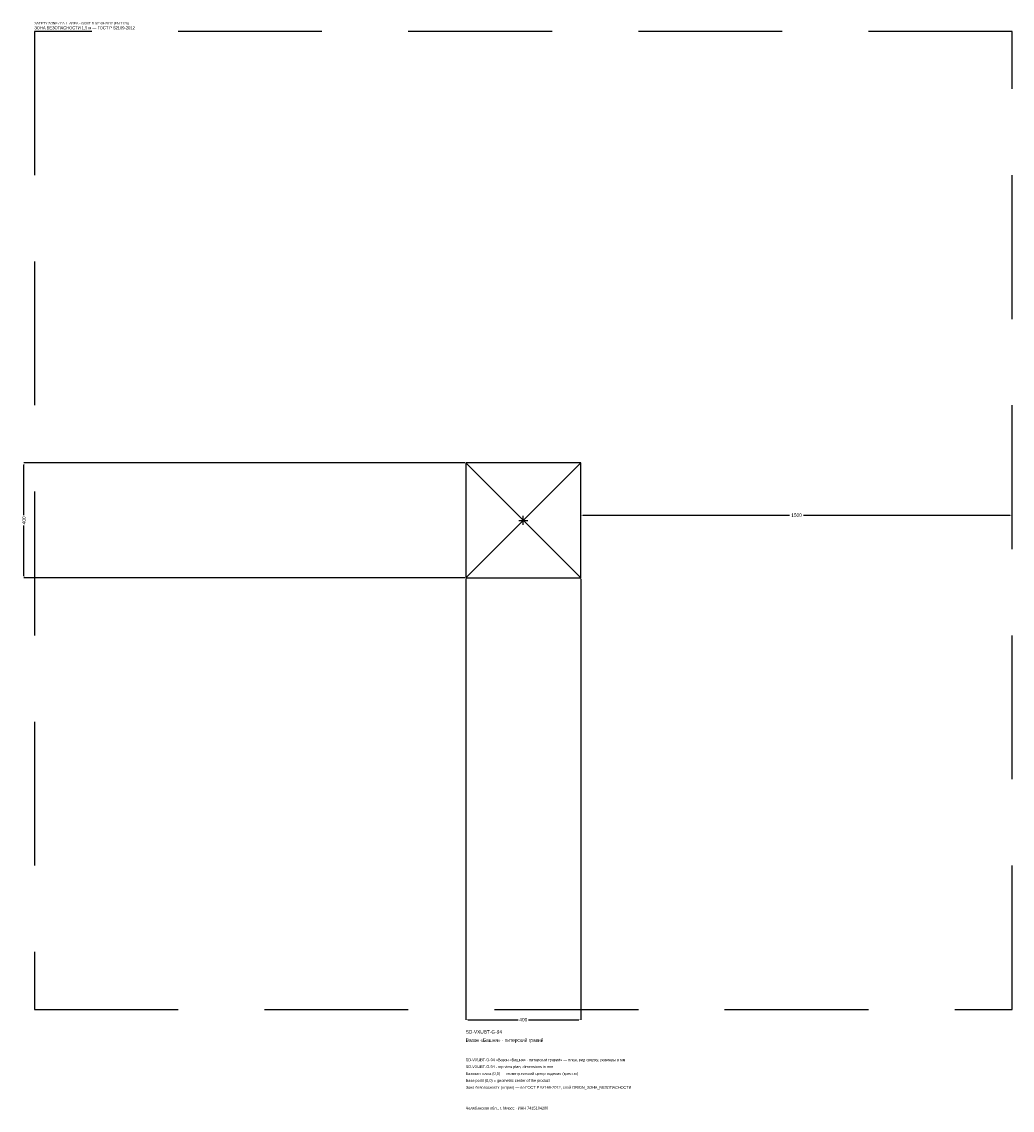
# Model space of a CAD drawing. Header units: metres. Extents: x -1744 to 1700, y -2050 to 1733.
import ezdxf

# ---------------------------------------------------------------- set-up
doc = ezdxf.new("R2010")
doc.units = ezdxf.units.M
doc.linetypes.add('DASHED', pattern=[800, 500, -300])
for name, color, linetype in [('ЗСК_ДАННЫЕ', 3, 'Continuous'), ('ЗСК_ЗОНА_БЕЗОПАСНОСТИ', 1, 'Continuous'), ('ЗСК_КОНТУР', 7, 'Continuous'), ('ЗСК_РАЗМЕРЫ', 8, 'Continuous')]:
    doc.layers.add(name, color=color, linetype=linetype)
doc.dimstyles.new('ORION', dxfattribs={"dimtxt": 12, "dimasz": 7.2, "dimexe": 1.25, "dimexo": 3.6, "dimtad": 1, "dimdec": 0, "dimcen": 2.5, "dimazin": 3, "dimtfac": 1, "dimtmove": 0, "dimatfit": 3})

# ---------------------------------------------------------------- blocks, each defined once
blk = doc.blocks.new('_CLOSEDFILLED')
at = {"color": 0, "linetype": 'BYBLOCK'}
blk.add_solid([(-1, 0.16), (0, 0), (-1, -0.16)], dxfattribs=at)
blk = doc.blocks.new('*D1')
for p, q in [((-200, -203.6), (-200, -1736)), ((200, -203.6), (200, -1736)), ((-192.8, -1736), (-18, -1736)), ((18, -1736), (192.8, -1736))]:
    blk.add_line(p, q)
at = {"layer": 'Defpoints'}
for p in [(-200, -200), (200, -200), (-200, -1736)]:
    blk.add_point(p, dxfattribs=at)
at = {"layer": 'ЗСК_РАЗМЕРЫ', "xscale": 7.199999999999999, "yscale": 7.199999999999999, "rotation": 180}
blk.add_blockref('_CLOSEDFILLED', (-200, -1736), dxfattribs=at)
at = {"layer": 'ЗСК_РАЗМЕРЫ', "xscale": 7.199999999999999, "yscale": 7.199999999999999}
blk.add_blockref('_CLOSEDFILLED', (200, -1736), dxfattribs=at)
at = {"layer": 'ЗСК_РАЗМЕРЫ', "insert": (0, -1736), "char_height": 12, "attachment_point": 5}
blk.add_mtext('400', dxfattribs=at)
blk = doc.blocks.new('*D2')
for p, q in [((-203.6, 200), (-1736, 200)), ((-1736, 18), (-1736, 192.8)), ((-1736, -192.8), (-1736, -18)), ((-203.6, -200), (-1736, -200))]:
    blk.add_line(p, q)
at = {"layer": 'Defpoints'}
for p in [(-200, 200), (-1736, -200), (-200, -200)]:
    blk.add_point(p, dxfattribs=at)
at = {"layer": 'ЗСК_РАЗМЕРЫ', "xscale": 7.199999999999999, "yscale": 7.199999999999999}
for p, rotation in [((-1736, 200), 90), ((-1736, -200), 270)]:
    blk.add_blockref('_CLOSEDFILLED', p, dxfattribs=dict(at, rotation=rotation))
at = {"layer": 'ЗСК_РАЗМЕРЫ', "insert": (-1736, 0), "char_height": 12, "attachment_point": 5, "rotation": 90}
blk.add_mtext('400', dxfattribs=at)
blk = doc.blocks.new('*D3')
for p, q in [((200, 3.6), (200, 18)), ((207.2, 18), (926, 18)), ((974, 18), (1692.8, 18)), ((1700, 3.6), (1700, 18))]:
    blk.add_line(p, q)
at = {"layer": 'Defpoints'}
for p in [(200, 18), (200, 0), (1700, 0)]:
    blk.add_point(p, dxfattribs=at)
at = {"layer": 'ЗСК_РАЗМЕРЫ', "xscale": 7.199999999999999, "yscale": 7.199999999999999, "rotation": 180}
blk.add_blockref('_CLOSEDFILLED', (200, 18), dxfattribs=at)
at = {"layer": 'ЗСК_РАЗМЕРЫ', "xscale": 7.199999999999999, "yscale": 7.199999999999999}
blk.add_blockref('_CLOSEDFILLED', (1700, 18), dxfattribs=at)
at = {"layer": 'ЗСК_РАЗМЕРЫ', "insert": (950, 18), "char_height": 12, "attachment_point": 5}
blk.add_mtext('1500', dxfattribs=at)
blk = doc.blocks.new('ОРИОН SD-VXUBT-G-94 Вазон Башня · питерский гравий')
at = {"layer": 'ЗСК_ЗОНА_БЕЗОПАСНОСТИ', "linetype": 'DASHED'}
blk.add_lwpolyline([(-1700, -1700), (1700, -1700), (1700, 1700), (-1700, 1700)], close=True, dxfattribs=at)
at = {"layer": 'ЗСК_КОНТУР'}
for p, q in [((-200, -200), (200, 200)), ((-200, 200), (200, -200))]:
    blk.add_line(p, q, dxfattribs=at)
blk.add_lwpolyline([(-200, -200), (200, -200), (200, 200), (-200, 200)], close=True, dxfattribs=at)
at = {"layer": 'ЗСК_РАЗМЕРЫ'}
for p, q in [((-16, 0), (16, 0)), ((0, -16), (0, 16))]:
    blk.add_line(p, q, dxfattribs=at)
at = {"layer": 'ЗСК_ДАННЫЕ'}
for tag, p in [('АРТИКУЛ', (-200, -1784)), ('НАИМЕНОВАНИЕ', (-200, -1812.8))]:
    blk.add_attdef(tag, p, '', height=12, dxfattribs=at)
at = {"layer": 'ЗСК_ДАННЫЕ', "flags": 1}
for tag, p in [('ПРОИЗВОДИТЕЛЬ', (-200, -1841.6)), ('ТЕЛЕФОН', (-200, -1870.4)), ('САЙТ', (-200, -1928)), ('АДРЕС', (-200, -1956.8)), ('РЕКВИЗИТЫ', (-200, -1985.6)), ('ГАБАРИТЫ', (-200, -2014.4)), ('ЗОНА_БЕЗОПАСНОСТИ', (-200, -2043.2))]:
    blk.add_attdef(tag, p, '', height=12, dxfattribs=at)
at = {"layer": 'ЗСК_ЗОНА_БЕЗОПАСНОСТИ', "color": 1}
for s, height, p in [('SAFETY ZONE / FALL AREA - GOST R 52169-2012 (EN 1176)', 8.4, (-1700, 1724)), ('ЗОНА БЕЗОПАСНОСТИ 1,5 м — ГОСТ Р 52169-2012', 10.2, (-1700, 1707.2))]:
    blk.add_text(s, height=height, dxfattribs=at).set_placement(p)
at = {"layer": 'ЗСК_РАЗМЕРЫ'}
dim = blk.add_linear_dim(base=(-1736, -200), p1=(-200, -200), p2=(-200, 200), angle=90, dimstyle='ORION', dxfattribs=at)
dim.commit()
dim.dimension.update_dxf_attribs({"geometry": '*D2', "text_midpoint": (-1736, 0)})
for base, p1, p2, picture, middle in [((200, 18), (200, 0), (1700, 0), '*D3', (950, 18)), ((-200, -1736), (-200, -200), (200, -200), '*D1', (0, -1736))]:
    dim = blk.add_linear_dim(base=base, p1=p1, p2=p2, dimstyle='ORION', dxfattribs=at)
    dim.commit()
    dim.dimension.update_dxf_attribs({"geometry": picture, "text_midpoint": middle})

msp = doc.modelspace()

# ---------------------------------------------------------------- block references
msp.add_blockref('ОРИОН SD-VXUBT-G-94 Вазон Башня · питерский гравий', (0, 0)).add_auto_attribs({'АРТИКУЛ': 'SD-VXUBT-G-94', 'НАИМЕНОВАНИЕ': 'Вазон «Башня» · питерский гравий'})

# ---------------------------------------------------------------- texts
at = {"layer": 'ЗСК_ДАННЫЕ', "color": 3}
for s, p in [('SD-VXUBT-G-94 «Вазон «Башня» · питерский гравий» — план, вид сверху, размеры в мм', (-200, -1880)), ('SD-VXUBT-G-94 - top view plan, dimensions in mm', (-200, -1904)), ('Челябинская обл., г. Миасс · ИНН 7415104200', (-200, -2048))]:
    msp.add_text(s, height=9.6, dxfattribs=at).set_placement(p)
at = {"layer": 'ЗСК_ДАННЫЕ', "color": 7}
for s, p in [('Базовая точка (0,0) — геометрический центр изделия (крестик)', (-200, -1928)), ('Base point (0,0) = geometric center of the product', (-200, -1952))]:
    msp.add_text(s, height=9.6, dxfattribs=at).set_placement(p)
at = {"layer": 'ЗСК_ДАННЫЕ', "color": 1}
msp.add_text('Зона безопасности (штрих) — по ГОСТ Р 52169-2012, слой ORION_ЗОНА_БЕЗОПАСНОСТИ', height=9.6, dxfattribs=at).set_placement((-200, -1976))

doc.saveas('drawing.dxf')
